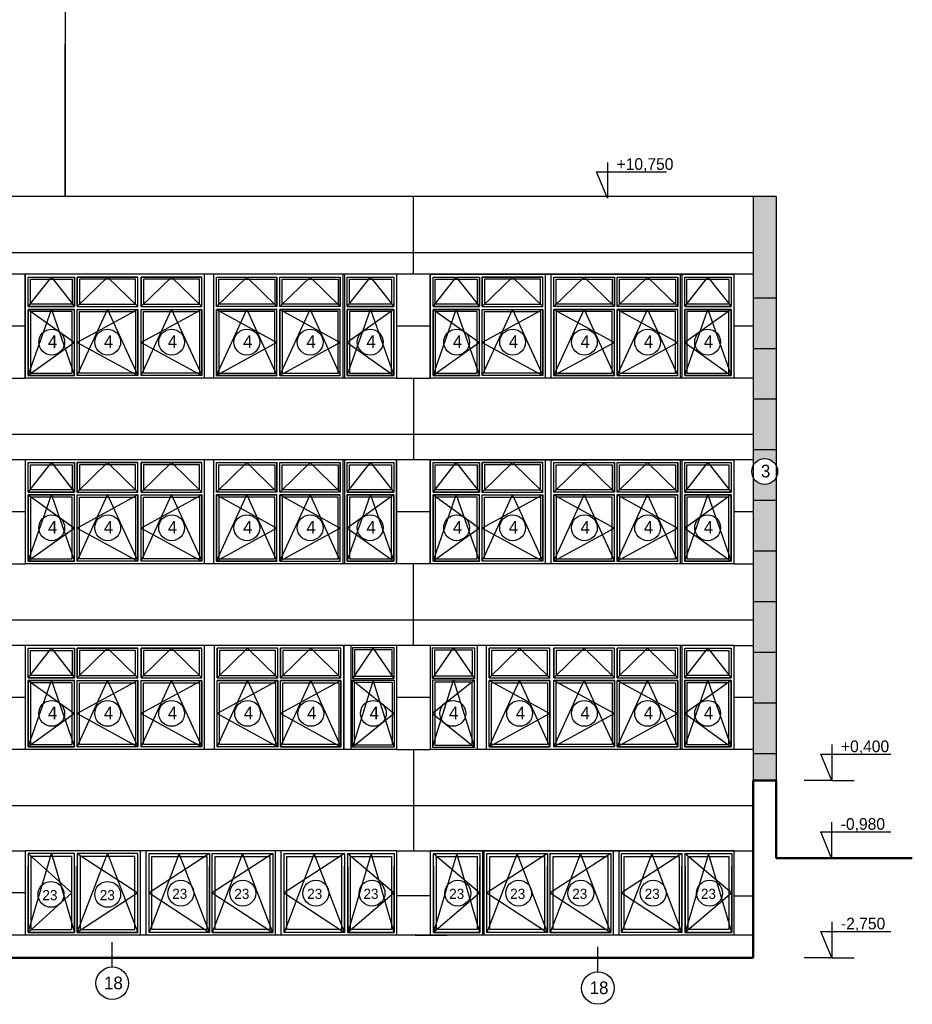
# Model space of a CAD drawing. Header units: millimetres. Extents: x 434746 to 672760, y -61647 to 206428.
# Tile 13 of 24: x 466537 to 482408, y 128527 to 146030. Entities that reach past the tile are written whole.
import ezdxf

# ---------------------------------------------------------------- set-up
doc = ezdxf.new("R2010")
doc.units = ezdxf.units.MM
doc.linetypes.add('ACAD_ISO03W100', pattern=[30, 12, -18])
doc.layers.add('pohledy', color=1, linetype='Continuous')
doc.layers.add('stav', color=7, linetype='Continuous')
doc.styles.add('SPIRITTXTSTYLE1', font='ROMAN')

# ---------------------------------------------------------------- blocks, each defined once
blk = doc.blocks.new('A$C4D0F5495')
at = {"layer": 'stav'}
h = blk.add_hatch(dxfattribs=at)
h.set_pattern_fill('OMITKA', color=8, scale=100, style=0)
h.set_pattern_definition([(45, (44196.33, -198920.75), (-70.71068, 70.71068), [0, -100])])
h.paths.add_polyline_path([(-103872, 13655), (-104282, 13655), (-104282, 12755), (-103872, 12755)])
h.paths.add_polyline_path([(-103872, 12755), (-104282, 12755), (-104282, 11855), (-103872, 11855)])
h.paths.add_polyline_path([(-103872, 11855), (-104282, 11855), (-104282, 10955), (-103872, 10955)])
h.paths.add_polyline_path([(-103872, 10955), (-104282, 10955), (-104282, 10055), (-103872, 10055)])
h.paths.add_polyline_path([(-103872, 10055), (-104282, 10055), (-104282, 9155), (-103872, 9155)])
h.paths.add_polyline_path([(-103872, 9155), (-104282, 9155), (-104282, 8865, -0.614678), (-103872, 8872)])
h.paths.add_polyline_path([(-103872, 8657, -0.614678), (-104282, 8664), (-104282, 8255), (-103872, 8255)])
h.paths.add_polyline_path([(-103872, 8255), (-104282, 8255), (-104282, 7355), (-103872, 7355)])
h.paths.add_polyline_path([(-103872, 7355), (-104282, 7355), (-104282, 6455), (-103872, 6455)])
h.paths.add_polyline_path([(-103872, 6455), (-104282, 6455), (-104282, 5555), (-103872, 5555)])
h.paths.add_polyline_path([(-103872, 5555), (-104282, 5555), (-104282, 4655), (-103872, 4655)])
h.paths.add_polyline_path([(-103872, 4655), (-104282, 4655), (-104282, 3755), (-103872, 3755)])
h.paths.add_polyline_path([(-104282, 3273), (-103872, 3273), (-103872, 3755), (-104282, 3755)])
at = {"layer": 'pohledy', "color": 2, "linetype": 'Continuous', "ltscale": 2000}
for centre, radius in [((-116753, 11066), 230), ((-115757, 11066), 230), ((-114620, 11066), 230), ((-113282, 11066), 230), ((-112157, 11066), 230), ((-111090, 11066), 230), ((-109553, 11066), 230), ((-108557, 11066), 230), ((-107282, 11066), 230), ((-106157, 11066), 230), ((-105090, 11066), 230), ((-104075, 8765), 230), ((-116753, 7766), 230), ((-115757, 7766), 230), ((-114620, 7766), 230), ((-113282, 7766), 230), ((-112157, 7766), 230), ((-111090, 7766), 230), ((-109553, 7766), 230), ((-108557, 7766), 230), ((-107282, 7766), 230), ((-106157, 7766), 230), ((-105090, 7766), 230), ((-116753, 4466), 230), ((-115757, 4466), 230), ((-114620, 4466), 230), ((-113269, 4466), 230), ((-112144, 4466), 230), ((-111033, 4466), 230), ((-109621, 4466), 230), ((-108433, 4466), 230), ((-107282, 4466), 230), ((-106157, 4466), 230), ((-105090, 4466), 230), ((-116765, 1249), 230), ((-115757, 1249), 230), ((-114457, 1271), 230), ((-113354, 1271), 230), ((-112057, 1271), 230), ((-111057, 1271), 230), ((-109533, 1271), 230), ((-108449, 1271), 230), ((-107345, 1271), 230), ((-106057, 1271), 230), ((-105057, 1271), 230), ((-115676, -330), 289), ((-107041, -417), 289)]:
    blk.add_circle(centre, radius, dxfattribs=at)
at = {"layer": 'stav'}
for p, q in [((-116516, 17523), (-116516, 13655)), ((-116516, 17373), (-116516, 16363)), ((-116516, 13655), (-116516, 16363)), ((-106872, 14261), (-106872, 13623)), ((-107066, 14090), (-105820, 14090)), ((-106872, 13623), (-107066, 14090)), ((-103872, 13655), (-139271, 13655)), ((-104282, 13655), (-104282, 3273)), ((-103872, 13655), (-103872, 3273)), ((-102881, 3911), (-102881, 3273)), ((-103075, 3740), (-101830, 3740)), ((-102881, 3273), (-103075, 3740)), ((-102881, 3273), (-103373, 3273)), ((-102881, 3273), (-102484, 3273)), ((-102885, 2531), (-102885, 1893)), ((-103079, 2360), (-101834, 2360)), ((-102885, 1893), (-103079, 2360)), ((-102881, 761), (-102881, 123)), ((-103075, 590), (-101830, 590)), ((-102881, 123), (-103075, 590)), ((-102881, 123), (-103373, 123)), ((-102881, 123), (-102484, 123))]:
    blk.add_line(p, q, dxfattribs=at)
at = {"layer": 'stav', "color": 5}
for p, q in [((-110322, 12523), (-110322, 13655)), ((-104282, 12655), (-129562, 12655)), ((-110322, 12273), (-110322, 12523)), ((-117222, 12273), (-117822, 12273)), ((-110622, 12273), (-117222, 12273)), ((-117222, 10423), (-117222, 12273)), ((-110622, 12273), (-117222, 12273)), ((-117222, 12273), (-117222, 10423)), ((-110022, 12273), (-110622, 12273)), ((-110622, 12273), (-110622, 10423)), ((-110622, 12273), (-110622, 10423)), ((-104282, 12273), (-110022, 12273)), ((-110022, 10423), (-110022, 12273)), ((-104622, 12273), (-110022, 12273)), ((-110022, 12273), (-110022, 10423)), ((-104622, 12273), (-104622, 10423)), ((-104622, 12273), (-104622, 10423)), ((-117222, 11348), (-117822, 11348)), ((-110022, 11348), (-110622, 11348)), ((-104282, 11348), (-104622, 11348)), ((-117822, 10423), (-117222, 10423)), ((-110622, 10423), (-117222, 10423)), ((-110622, 10423), (-117222, 10423)), ((-110622, 10423), (-110022, 10423)), ((-110322, 10423), (-110322, 9223)), ((-104282, 10423), (-110022, 10423)), ((-104622, 10423), (-110022, 10423)), ((-110622, 9423), (-117822, 9423)), ((-104282, 9423), (-110622, 9423)), ((-110322, 9223), (-110322, 8973)), ((-117222, 8973), (-117822, 8973)), ((-110622, 8973), (-117222, 8973)), ((-117222, 8973), (-117222, 7123)), ((-110622, 8973), (-117222, 8973)), ((-117222, 8973), (-117222, 7123)), ((-104282, 8973), (-110622, 8973)), ((-110622, 7123), (-110622, 8973)), ((-110622, 8973), (-110622, 7123)), ((-110022, 7123), (-110022, 8973)), ((-104622, 8973), (-110022, 8973)), ((-110022, 8973), (-110022, 7123)), ((-104622, 8973), (-104622, 7123)), ((-104622, 8973), (-104622, 7123)), ((-117222, 8048), (-117822, 8048)), ((-110022, 8048), (-110622, 8048)), ((-104282, 8048), (-104622, 8048)), ((-117522, 7123), (-117222, 7123)), ((-110622, 7123), (-117222, 7123)), ((-110622, 7123), (-117222, 7123)), ((-110022, 7123), (-110622, 7123)), ((-110322, 5923), (-110322, 7123)), ((-104622, 7123), (-110022, 7123)), ((-104622, 7123), (-110022, 7123)), ((-104622, 7123), (-104282, 7123)), ((-110622, 6123), (-117822, 6123)), ((-104282, 6123), (-110622, 6123)), ((-110322, 5673), (-110322, 5923)), ((-117222, 5673), (-117822, 5673)), ((-110622, 5673), (-117222, 5673)), ((-110622, 5673), (-117222, 5673)), ((-117222, 5673), (-117222, 3823)), ((-117222, 5673), (-117222, 3823)), ((-110622, 5673), (-110622, 3823)), ((-110022, 5673), (-110622, 5673)), ((-110622, 5673), (-110622, 3823)), ((-110622, 5673), (-110622, 3823)), ((-110622, 5673), (-110622, 3823)), ((-110622, 5673), (-110622, 3823)), ((-104622, 5673), (-110022, 5673)), ((-110022, 5673), (-110022, 3823)), ((-104622, 5673), (-110022, 5673)), ((-110022, 5673), (-110022, 3823)), ((-104622, 5673), (-110022, 5673)), ((-110022, 5673), (-110022, 3823)), ((-110022, 5673), (-110022, 3823)), ((-104622, 5673), (-104622, 3823)), ((-104622, 5673), (-104282, 5673)), ((-104622, 5673), (-104622, 3823)), ((-104622, 5673), (-104622, 3823)), ((-117222, 4748), (-117822, 4748)), ((-110022, 4748), (-110622, 4748)), ((-104282, 4748), (-104622, 4748)), ((-110622, 3823), (-117822, 3823)), ((-110622, 3823), (-117222, 3823)), ((-110622, 3823), (-110022, 3823)), ((-110322, 3823), (-110322, 2373)), ((-104282, 3823), (-110022, 3823)), ((-104622, 3823), (-110022, 3823)), ((-104622, 3823), (-110022, 3823)), ((-110622, 2823), (-117522, 2823)), ((-104282, 2823), (-110622, 2823)), ((-110322, 2373), (-110322, 2023)), ((-117822, 2023), (-117222, 2023)), ((-110622, 2023), (-117222, 2023)), ((-117222, 2023), (-117222, 523)), ((-110622, 2023), (-110622, 1223)), ((-110622, 2023), (-110022, 2023)), ((-110622, 2023), (-110622, 1223)), ((-110622, 2023), (-110622, 1273)), ((-110622, 2023), (-110622, 1273)), ((-110622, 2023), (-110622, 523)), ((-104622, 2023), (-110022, 2023)), ((-110022, 2023), (-110022, 1223)), ((-104622, 2023), (-110022, 2023)), ((-110022, 2023), (-110022, 1223)), ((-110022, 2023), (-110022, 1273)), ((-110022, 2023), (-110022, 523)), ((-110022, 2023), (-104622, 2023)), ((-104622, 2023), (-110013, 2023)), ((-104622, 2023), (-104622, 1223)), ((-104622, 2023), (-104282, 2023)), ((-104622, 2023), (-104622, 523)), ((-104622, 2023), (-104622, 1273)), ((-104622, 2023), (-104622, 1273)), ((-104622, 2023), (-104622, 1273)), ((-117222, 1273), (-117822, 1273)), ((-110022, 1223), (-110622, 1223)), ((-104622, 1223), (-104282, 1223)), ((-117222, 523), (-123222, 523)), ((-110022, 523), (-117222, 523)), ((-110293, 523), (-109720, 523)), ((-104282, 523), (-110022, 523))]:
    blk.add_line(p, q, dxfattribs=at)
at = {"layer": 'stav', "color": 7}
for p, q in [((-114035, 10423), (-114035, 12273)), ((-113872, 10423), (-113872, 12273)), ((-111572, 11698), (-111572, 12273)), ((-111547, 12273), (-111547, 10423)), ((-107972, 10423), (-107972, 12273)), ((-107872, 10423), (-107872, 12273)), ((-105572, 11698), (-105572, 12273)), ((-105547, 12273), (-105547, 10423)), ((-116347, 11698), (-116347, 12223)), ((-116297, 11698), (-116297, 12223)), ((-115222, 11698), (-115222, 12223)), ((-115160, 11698), (-115160, 12223)), ((-114085, 11698), (-114085, 12223)), ((-113822, 11698), (-113822, 12223)), ((-112747, 11698), (-112747, 12223)), ((-112697, 11698), (-112697, 12223)), ((-111622, 11698), (-111622, 12223)), ((-111497, 11698), (-111497, 12223)), ((-109147, 11698), (-109147, 12223)), ((-109097, 11698), (-109097, 12223)), ((-108022, 11698), (-108022, 12223)), ((-107822, 11698), (-107822, 12223)), ((-106747, 11698), (-106747, 12223)), ((-106697, 11698), (-106697, 12223)), ((-105622, 11698), (-105622, 12223)), ((-105497, 11698), (-105497, 12223)), ((-117172, 11698), (-116347, 11698)), ((-117172, 11648), (-116347, 11648)), ((-116347, 10473), (-116347, 11648)), ((-116297, 11698), (-115222, 11698)), ((-116297, 10473), (-116297, 11648)), ((-116297, 11648), (-115222, 11648)), ((-115222, 10473), (-115222, 11648)), ((-115160, 11698), (-114085, 11698)), ((-115160, 10473), (-115160, 11648)), ((-115160, 11648), (-114085, 11648)), ((-114085, 10473), (-114085, 11648)), ((-113822, 10473), (-113822, 11648)), ((-113822, 11648), (-112747, 11648)), ((-112747, 10473), (-112747, 11648)), ((-112697, 10473), (-112697, 11648)), ((-112697, 11648), (-111622, 11648)), ((-111622, 10473), (-111622, 11648)), ((-111572, 10423), (-111572, 11698)), ((-111497, 11698), (-110672, 11698)), ((-111497, 10473), (-111497, 11648)), ((-111497, 11648), (-110672, 11648)), ((-109972, 11698), (-109147, 11698)), ((-109972, 11648), (-109147, 11648)), ((-109147, 10473), (-109147, 11648)), ((-109097, 11698), (-108022, 11698)), ((-109097, 10473), (-109097, 11648)), ((-109097, 11648), (-108022, 11648)), ((-108022, 10473), (-108022, 11648)), ((-107822, 10473), (-107822, 11648)), ((-107822, 11648), (-106747, 11648)), ((-106747, 10473), (-106747, 11648)), ((-106697, 10473), (-106697, 11648)), ((-106697, 11648), (-105622, 11648)), ((-105622, 10473), (-105622, 11648)), ((-105572, 10423), (-105572, 11698)), ((-105497, 11698), (-104672, 11698)), ((-105497, 10473), (-105497, 11648)), ((-105497, 11648), (-104672, 11648)), ((-114035, 7123), (-114035, 8973)), ((-113872, 7123), (-113872, 8973)), ((-111572, 8398), (-111572, 8973)), ((-111547, 8973), (-111547, 7123)), ((-107972, 7123), (-107972, 8973)), ((-107872, 7123), (-107872, 8973)), ((-105572, 8398), (-105572, 8973)), ((-105547, 8973), (-105547, 7123)), ((-116347, 8398), (-116347, 8923)), ((-116297, 8398), (-116297, 8923)), ((-115222, 8398), (-115222, 8923)), ((-115160, 8398), (-115160, 8923)), ((-114085, 8398), (-114085, 8923)), ((-113822, 8398), (-113822, 8923)), ((-112747, 8398), (-112747, 8923)), ((-112697, 8398), (-112697, 8923)), ((-111622, 8398), (-111622, 8923)), ((-111497, 8398), (-111497, 8923)), ((-109147, 8398), (-109147, 8923)), ((-109097, 8398), (-109097, 8923)), ((-108022, 8398), (-108022, 8923)), ((-107822, 8398), (-107822, 8923)), ((-106747, 8398), (-106747, 8923)), ((-106697, 8398), (-106697, 8923)), ((-105622, 8398), (-105622, 8923)), ((-105497, 8398), (-105497, 8923)), ((-117172, 8398), (-116347, 8398)), ((-117172, 8348), (-116347, 8348)), ((-116347, 7173), (-116347, 8348)), ((-116297, 8398), (-115222, 8398)), ((-116297, 7173), (-116297, 8348)), ((-116297, 8348), (-115222, 8348)), ((-115222, 7173), (-115222, 8348)), ((-115160, 8398), (-114085, 8398)), ((-115160, 7173), (-115160, 8348)), ((-115160, 8348), (-114085, 8348)), ((-114085, 7173), (-114085, 8348)), ((-113822, 7173), (-113822, 8348)), ((-113822, 8348), (-112747, 8348)), ((-112747, 7173), (-112747, 8348)), ((-112697, 7173), (-112697, 8348)), ((-112697, 8348), (-111622, 8348)), ((-111622, 7173), (-111622, 8348)), ((-111572, 7123), (-111572, 8398)), ((-111497, 8398), (-110672, 8398)), ((-111497, 7173), (-111497, 8348)), ((-111497, 8348), (-110672, 8348)), ((-109972, 8398), (-109147, 8398)), ((-109972, 8348), (-109147, 8348)), ((-109147, 7173), (-109147, 8348)), ((-109097, 8398), (-108022, 8398)), ((-109097, 7173), (-109097, 8348)), ((-109097, 8348), (-108022, 8348)), ((-108022, 7173), (-108022, 8348)), ((-107822, 7173), (-107822, 8348)), ((-107822, 8348), (-106747, 8348)), ((-106747, 7173), (-106747, 8348)), ((-106697, 7173), (-106697, 8348)), ((-106697, 8348), (-105622, 8348)), ((-105622, 7173), (-105622, 8348)), ((-105572, 7123), (-105572, 8398)), ((-105497, 8398), (-104672, 8398)), ((-105497, 7173), (-105497, 8348)), ((-105497, 8348), (-104672, 8348)), ((-116347, 5098), (-116347, 5623)), ((-116297, 5098), (-116297, 5623)), ((-115222, 5098), (-115222, 5623)), ((-115160, 5098), (-115160, 5623)), ((-114085, 5098), (-114085, 5623)), ((-114035, 3823), (-114035, 5673)), ((-113859, 5098), (-113859, 5673)), ((-113809, 5098), (-113809, 5623)), ((-112734, 5098), (-112734, 5623)), ((-112684, 5098), (-112684, 5623)), ((-111609, 5098), (-111609, 5623)), ((-111559, 5673), (-111559, 3823)), ((-111559, 3823), (-111559, 5673)), ((-111559, 5098), (-111559, 5673)), ((-111559, 3823), (-111559, 5673)), ((-111434, 5673), (-111434, 3823)), ((-109187, 5673), (-109187, 3823)), ((-109030, 5673), (-109030, 3823)), ((-108973, 5098), (-108973, 5623)), ((-107898, 5098), (-107898, 5623)), ((-107822, 5098), (-107822, 5623)), ((-106747, 5098), (-106747, 5623)), ((-106697, 5098), (-106697, 5623)), ((-105622, 5098), (-105622, 5623)), ((-105572, 3823), (-105572, 5673)), ((-105572, 5098), (-105572, 5673)), ((-105572, 3823), (-105572, 5673)), ((-105547, 5673), (-105547, 3823)), ((-105497, 5098), (-105497, 5623)), ((-117172, 5098), (-116347, 5098)), ((-116297, 5098), (-115222, 5098)), ((-115160, 5098), (-114085, 5098)), ((-113859, 3823), (-113859, 5098)), ((-111559, 3823), (-111559, 5098)), ((-105572, 3823), (-105572, 5098)), ((-105497, 5098), (-104672, 5098)), ((-117172, 5048), (-116347, 5048)), ((-116347, 3873), (-116347, 5048)), ((-116297, 3873), (-116297, 5048)), ((-116297, 5048), (-115222, 5048)), ((-115222, 3873), (-115222, 5048)), ((-115160, 3873), (-115160, 5048)), ((-115160, 5048), (-114085, 5048)), ((-114085, 3873), (-114085, 5048)), ((-113809, 3873), (-113809, 5048)), ((-112734, 5048), (-113809, 5048)), ((-112734, 3873), (-112734, 5048)), ((-112684, 3873), (-112684, 5048)), ((-111609, 5048), (-112684, 5048)), ((-111609, 3873), (-111609, 5048)), ((-108973, 3873), (-108973, 5048)), ((-107898, 5048), (-108973, 5048)), ((-107898, 3873), (-107898, 5048)), ((-107822, 3873), (-107822, 5048)), ((-106747, 5048), (-107822, 5048)), ((-106747, 3873), (-106747, 5048)), ((-106697, 3873), (-106697, 5048)), ((-105622, 5048), (-106697, 5048)), ((-105622, 3873), (-105622, 5048)), ((-105497, 3873), (-105497, 5048)), ((-105497, 5048), (-104672, 5048)), ((-115172, 523), (-115172, 2023)), ((-115072, 523), (-115072, 2023)), ((-112773, 523), (-112773, 2023)), ((-112672, 523), (-112672, 2023)), ((-112672, 523), (-112672, 2023)), ((-109088, 523), (-109088, 2023)), ((-109063, 523), (-109063, 2023)), ((-106763, 1223), (-106763, 2023)), ((-106763, 523), (-106763, 2023)), ((-106663, 1223), (-106663, 2023)), ((-106663, 523), (-106663, 2023)), ((-112672, 523), (-112672, 1798)), ((-117172, 573), (-117172, 1748)), ((-116347, 573), (-116347, 1748)), ((-116297, 573), (-116297, 1748)), ((-115222, 573), (-115222, 1748)), ((-115222, 573), (-115222, 1748)), ((-115022, 573), (-115022, 1748)), ((-113947, 573), (-113947, 1748)), ((-113897, 573), (-113897, 1748)), ((-112622, 573), (-112622, 1748)), ((-111547, 573), (-111547, 1748)), ((-110662, 573), (-110662, 1748)), ((-109138, 573), (-109138, 1748)), ((-109013, 573), (-109013, 1748)), ((-107938, 573), (-107938, 1748)), ((-107888, 573), (-107888, 1748)), ((-106622, 573), (-106622, 1748)), ((-105547, 573), (-105547, 1748)), ((-104662, 573), (-104662, 1748)), ((-115676, -42), (-115676, 401)), ((-107041, -128), (-107041, 315))]:
    blk.add_line(p, q, dxfattribs=at)
at = {"layer": 'stav', "linetype": 'ACAD_ISO03W100', "ltscale": 500}
for p, q in [((-117172, 11698), (-116759, 12223)), ((-116759, 12223), (-116347, 11698)), ((-116297, 11698), (-115759, 12223)), ((-115759, 12223), (-115222, 11698)), ((-115160, 11698), (-114622, 12223)), ((-114622, 12223), (-114085, 11698)), ((-113822, 11698), (-113284, 12223)), ((-113284, 12223), (-112747, 11698)), ((-112697, 11698), (-112159, 12223)), ((-112159, 12223), (-111622, 11698)), ((-111497, 11698), (-111084, 12223)), ((-111084, 12223), (-110672, 11698)), ((-109972, 11698), (-109559, 12223)), ((-109559, 12223), (-109147, 11698)), ((-109097, 11698), (-108559, 12223)), ((-108559, 12223), (-108022, 11698)), ((-107822, 11698), (-107284, 12223)), ((-107284, 12223), (-106747, 11698)), ((-106697, 11698), (-106159, 12223)), ((-106159, 12223), (-105622, 11698)), ((-105497, 11698), (-105084, 12223)), ((-105084, 12223), (-104672, 11698)), ((-117172, 11648), (-116347, 11061)), ((-117172, 10473), (-116759, 11648)), ((-116759, 11648), (-116347, 10473)), ((-116297, 10473), (-115759, 11648)), ((-115222, 11648), (-116297, 11061)), ((-115759, 11648), (-115222, 10473)), ((-115160, 10473), (-114622, 11648)), ((-114085, 11648), (-115160, 11061)), ((-114622, 11648), (-114085, 10473)), ((-113822, 11648), (-112747, 11061)), ((-113822, 10473), (-113284, 11648)), ((-113284, 11648), (-112747, 10473)), ((-112697, 11648), (-111622, 11061)), ((-112697, 10473), (-112159, 11648)), ((-112159, 11648), (-111622, 10473)), ((-111497, 10473), (-111084, 11648)), ((-110672, 11648), (-111497, 11061)), ((-111084, 11648), (-110672, 10473)), ((-109972, 10473), (-109559, 11648)), ((-109972, 11648), (-109147, 11061)), ((-109559, 11648), (-109147, 10473)), ((-109097, 10473), (-108559, 11648)), ((-108022, 11648), (-109097, 11061)), ((-108559, 11648), (-108022, 10473)), ((-107822, 10473), (-107284, 11648)), ((-107822, 11648), (-106747, 11061)), ((-107284, 11648), (-106747, 10473)), ((-106697, 10473), (-106159, 11648)), ((-106697, 11648), (-105622, 11061)), ((-106159, 11648), (-105622, 10473)), ((-105497, 10473), (-105084, 11648)), ((-104672, 11648), (-105497, 11061)), ((-105084, 11648), (-104672, 10473)), ((-116347, 11061), (-117172, 10473)), ((-116297, 11061), (-115222, 10473)), ((-115160, 11061), (-114085, 10473)), ((-112747, 11061), (-113822, 10473)), ((-111622, 11061), (-112697, 10473)), ((-111497, 11061), (-110672, 10473)), ((-109147, 11061), (-109972, 10473)), ((-109097, 11061), (-108022, 10473)), ((-106747, 11061), (-107822, 10473)), ((-105622, 11061), (-106697, 10473)), ((-105497, 11061), (-104672, 10473)), ((-117172, 8398), (-116759, 8923)), ((-116759, 8923), (-116347, 8398)), ((-116297, 8398), (-115759, 8923)), ((-115759, 8923), (-115222, 8398)), ((-115160, 8398), (-114622, 8923)), ((-114622, 8923), (-114085, 8398)), ((-113822, 8398), (-113284, 8923)), ((-113284, 8923), (-112747, 8398)), ((-112697, 8398), (-112159, 8923)), ((-112159, 8923), (-111622, 8398)), ((-111497, 8398), (-111084, 8923)), ((-111084, 8923), (-110672, 8398)), ((-109972, 8398), (-109559, 8923)), ((-109559, 8923), (-109147, 8398)), ((-109097, 8398), (-108559, 8923)), ((-108559, 8923), (-108022, 8398)), ((-107822, 8398), (-107284, 8923)), ((-107284, 8923), (-106747, 8398)), ((-106697, 8398), (-106159, 8923)), ((-106159, 8923), (-105622, 8398)), ((-105497, 8398), (-105084, 8923)), ((-105084, 8923), (-104672, 8398)), ((-117172, 8348), (-116347, 7761)), ((-117172, 7173), (-116759, 8348)), ((-116759, 8348), (-116347, 7173)), ((-116297, 7173), (-115759, 8348)), ((-115222, 8348), (-116297, 7761)), ((-115759, 8348), (-115222, 7173)), ((-115160, 7173), (-114622, 8348)), ((-114085, 8348), (-115160, 7761)), ((-114622, 8348), (-114085, 7173)), ((-113822, 8348), (-112747, 7761)), ((-113822, 7173), (-113284, 8348)), ((-113284, 8348), (-112747, 7173)), ((-112697, 8348), (-111622, 7761)), ((-112697, 7173), (-112159, 8348)), ((-112159, 8348), (-111622, 7173)), ((-111497, 7173), (-111084, 8348)), ((-110672, 8348), (-111497, 7761)), ((-111084, 8348), (-110672, 7173)), ((-109972, 7173), (-109559, 8348)), ((-109972, 8348), (-109147, 7761)), ((-109559, 8348), (-109147, 7173)), ((-109097, 7173), (-108559, 8348)), ((-108022, 8348), (-109097, 7761)), ((-108559, 8348), (-108022, 7173)), ((-107822, 7173), (-107284, 8348)), ((-107822, 8348), (-106747, 7761)), ((-107284, 8348), (-106747, 7173)), ((-106697, 7173), (-106159, 8348)), ((-106697, 8348), (-105622, 7761)), ((-106159, 8348), (-105622, 7173)), ((-105497, 7173), (-105084, 8348)), ((-104672, 8348), (-105497, 7761)), ((-105084, 8348), (-104672, 7173)), ((-116347, 7761), (-117172, 7173)), ((-116297, 7761), (-115222, 7173)), ((-115160, 7761), (-114085, 7173)), ((-112747, 7761), (-113822, 7173)), ((-111622, 7761), (-112697, 7173)), ((-111497, 7761), (-110672, 7173)), ((-109147, 7761), (-109972, 7173)), ((-109097, 7761), (-108022, 7173)), ((-106747, 7761), (-107822, 7173)), ((-105622, 7761), (-106697, 7173)), ((-105497, 7761), (-104672, 7173)), ((-117172, 5098), (-116759, 5623)), ((-116759, 5623), (-116347, 5098)), ((-116297, 5098), (-115759, 5623)), ((-115759, 5623), (-115222, 5098)), ((-115160, 5098), (-114622, 5623)), ((-114622, 5623), (-114085, 5098)), ((-113809, 5098), (-113271, 5623)), ((-113271, 5623), (-112734, 5098)), ((-112684, 5098), (-112146, 5623)), ((-112146, 5623), (-111609, 5098)), ((-111034, 5633), (-111407, 5088)), ((-110662, 5088), (-111034, 5633)), ((-109982, 5088), (-109609, 5633)), ((-109609, 5633), (-109237, 5088)), ((-108973, 5098), (-108435, 5623)), ((-108435, 5623), (-107898, 5098)), ((-107822, 5098), (-107284, 5623)), ((-107284, 5623), (-106747, 5098)), ((-106697, 5098), (-106159, 5623)), ((-106159, 5623), (-105622, 5098)), ((-105497, 5098), (-105084, 5623)), ((-105084, 5623), (-104672, 5098)), ((-117172, 5048), (-116347, 4461)), ((-117172, 3873), (-116759, 5048)), ((-116759, 5048), (-116347, 3873)), ((-116297, 3873), (-115759, 5048)), ((-115222, 5048), (-116297, 4461)), ((-115759, 5048), (-115222, 3873)), ((-115160, 3873), (-114622, 5048)), ((-114085, 5048), (-115160, 4461)), ((-114622, 5048), (-114085, 3873)), ((-113809, 3873), (-113271, 5048)), ((-112734, 5048), (-113809, 4461)), ((-113271, 5048), (-112734, 3873)), ((-112684, 3873), (-112146, 5048)), ((-111609, 5048), (-112684, 4461)), ((-112146, 5048), (-111609, 3873)), ((-111407, 5058), (-110662, 4461)), ((-111034, 5058), (-111407, 3863)), ((-110662, 3863), (-111034, 5058)), ((-109237, 5058), (-109982, 4461)), ((-109982, 3863), (-109609, 5058)), ((-109609, 5058), (-109237, 3863)), ((-108973, 3873), (-108435, 5048)), ((-108973, 5048), (-107898, 4461)), ((-108435, 5048), (-107898, 3873)), ((-107822, 5048), (-106747, 4461)), ((-107822, 3873), (-107284, 5048)), ((-107284, 5048), (-106747, 3873)), ((-106697, 3873), (-106159, 5048)), ((-106697, 5048), (-105622, 4461)), ((-106159, 5048), (-105622, 3873)), ((-105497, 3873), (-105084, 5048)), ((-104672, 5048), (-105497, 4461)), ((-105084, 5048), (-104672, 3873)), ((-116347, 4461), (-117172, 3873)), ((-116297, 4461), (-115222, 3873)), ((-115160, 4461), (-114085, 3873)), ((-113809, 4461), (-112734, 3873)), ((-112684, 4461), (-111609, 3873)), ((-110662, 4461), (-111407, 3863)), ((-109982, 4461), (-109237, 3863)), ((-107898, 4461), (-108973, 3873)), ((-106747, 4461), (-107822, 3873)), ((-105622, 4461), (-106697, 3873)), ((-105497, 4461), (-104672, 3873)), ((-117172, 573), (-116759, 1973)), ((-117172, 1973), (-116397, 1273)), ((-116759, 1973), (-116347, 573)), ((-116297, 573), (-115759, 1973)), ((-116297, 1973), (-115222, 1273)), ((-115759, 1973), (-115222, 573)), ((-114484, 1973), (-115022, 573)), ((-113947, 1973), (-115022, 1273)), ((-113947, 573), (-114484, 1973)), ((-113359, 1973), (-113897, 573)), ((-112822, 1973), (-113897, 1273)), ((-112822, 573), (-113359, 1973)), ((-112084, 1973), (-112622, 573)), ((-111547, 1973), (-112622, 1273)), ((-111547, 573), (-112084, 1973)), ((-111075, 1973), (-111487, 573)), ((-111487, 1973), (-110662, 1273)), ((-110662, 573), (-111075, 1973)), ((-109551, 1973), (-109963, 573)), ((-109963, 1973), (-109138, 1273)), ((-109138, 573), (-109551, 1973)), ((-108476, 1973), (-109013, 573)), ((-107938, 1973), (-109013, 1273)), ((-107938, 573), (-108476, 1973)), ((-107351, 1973), (-107888, 573)), ((-106813, 1973), (-107888, 1273)), ((-106813, 573), (-107351, 1973)), ((-106084, 1973), (-106622, 573)), ((-105547, 1973), (-106622, 1273)), ((-105547, 573), (-106084, 1973)), ((-105075, 1973), (-105487, 573)), ((-105487, 1973), (-104662, 1273)), ((-104662, 573), (-105075, 1973)), ((-116397, 1273), (-117172, 573)), ((-115222, 1273), (-116297, 573)), ((-115022, 1273), (-113947, 573)), ((-113897, 1273), (-112822, 573)), ((-112622, 1273), (-111547, 573)), ((-110662, 1273), (-111487, 573)), ((-109138, 1273), (-109963, 573)), ((-109013, 1273), (-107938, 573)), ((-107888, 1273), (-106813, 573)), ((-106622, 1273), (-105547, 573)), ((-104662, 1273), (-105487, 573))]:
    blk.add_line(p, q, dxfattribs=at)
at = {"layer": 'stav', "color": 8}
for p, q in [((-104288, 11855), (-103872, 11855)), ((-104288, 10955), (-103872, 10955)), ((-104288, 10055), (-103872, 10055)), ((-104288, 9155), (-103872, 9155)), ((-104288, 8255), (-103872, 8255)), ((-104288, 7355), (-103872, 7355)), ((-104288, 6455), (-103872, 6455)), ((-104288, 5555), (-103872, 5555)), ((-104288, 4655), (-103872, 4655)), ((-104288, 3755), (-103872, 3755))]:
    blk.add_line(p, q, dxfattribs=at)
at = {"layer": 'stav', "color": 1, "lineweight": 50}
for p, q in [((-104282, 3273), (-104282, 123)), ((-103872, 3273), (-104282, 3273)), ((-103872, 3273), (-103872, 1893)), ((-103872, 1893), (-101451, 1893)), ((-106872, 123), (-127122, 123)), ((-106872, 123), (-104282, 123))]:
    blk.add_line(p, q, dxfattribs=at)
at = {"layer": 'stav', "color": 7}
for points in [[(-110022, 12273), (-104622, 12273), (-104622, 10423), (-110022, 10423)], [(-117172, 12223), (-116347, 12223), (-116347, 11698), (-117172, 11698)], [(-117132, 12183), (-116387, 12183), (-116387, 11738), (-117132, 11738)], [(-115222, 12223), (-116297, 12223), (-116297, 11698), (-115222, 11698)], [(-115262, 12183), (-116257, 12183), (-116257, 11738), (-115262, 11738)], [(-114085, 12223), (-115160, 12223), (-115160, 11698), (-114085, 11698)], [(-114125, 12183), (-115120, 12183), (-115120, 11738), (-114125, 11738)], [(-113822, 12223), (-112747, 12223), (-112747, 11698), (-113822, 11698)], [(-113782, 12183), (-112787, 12183), (-112787, 11738), (-113782, 11738)], [(-112697, 12223), (-111622, 12223), (-111622, 11698), (-112697, 11698)], [(-112657, 12183), (-111662, 12183), (-111662, 11738), (-112657, 11738)], [(-111497, 12223), (-110672, 12223), (-110672, 11698), (-111497, 11698)], [(-111457, 12183), (-110712, 12183), (-110712, 11738), (-111457, 11738)], [(-109972, 12223), (-109147, 12223), (-109147, 11698), (-109972, 11698)], [(-109932, 12183), (-109187, 12183), (-109187, 11738), (-109932, 11738)], [(-108022, 12223), (-109097, 12223), (-109097, 11698), (-108022, 11698)], [(-108062, 12183), (-109057, 12183), (-109057, 11738), (-108062, 11738)], [(-107822, 12223), (-106747, 12223), (-106747, 11698), (-107822, 11698)], [(-107782, 12183), (-106787, 12183), (-106787, 11738), (-107782, 11738)], [(-106697, 12223), (-105622, 12223), (-105622, 11698), (-106697, 11698)], [(-106657, 12183), (-105662, 12183), (-105662, 11738), (-106657, 11738)], [(-105497, 12223), (-104672, 12223), (-104672, 11698), (-105497, 11698)], [(-105457, 12183), (-104712, 12183), (-104712, 11738), (-105457, 11738)], [(-116347, 11648), (-117172, 11648), (-117172, 10473), (-116347, 10473)], [(-116387, 11608), (-117132, 11608), (-117132, 10513), (-116387, 10513)], [(-116297, 11648), (-115222, 11648), (-115222, 10473), (-116297, 10473)], [(-116257, 11608), (-115262, 11608), (-115262, 10513), (-116257, 10513)], [(-115160, 11648), (-114085, 11648), (-114085, 10473), (-115160, 10473)], [(-115120, 11608), (-114125, 11608), (-114125, 10513), (-115120, 10513)], [(-112747, 11648), (-113822, 11648), (-113822, 10473), (-112747, 10473)], [(-112787, 11608), (-113782, 11608), (-113782, 10513), (-112787, 10513)], [(-111622, 11648), (-112697, 11648), (-112697, 10473), (-111622, 10473)], [(-111662, 11608), (-112657, 11608), (-112657, 10513), (-111662, 10513)], [(-110672, 11648), (-111497, 11648), (-111497, 10473), (-110672, 10473)], [(-110712, 11608), (-111457, 11608), (-111457, 10513), (-110712, 10513)], [(-109147, 11648), (-109972, 11648), (-109972, 10473), (-109147, 10473)], [(-109187, 11608), (-109932, 11608), (-109932, 10513), (-109187, 10513)], [(-109097, 11648), (-108022, 11648), (-108022, 10473), (-109097, 10473)], [(-109057, 11608), (-108062, 11608), (-108062, 10513), (-109057, 10513)], [(-106747, 11648), (-107822, 11648), (-107822, 10473), (-106747, 10473)], [(-106787, 11608), (-107782, 11608), (-107782, 10513), (-106787, 10513)], [(-105622, 11648), (-106697, 11648), (-106697, 10473), (-105622, 10473)], [(-105662, 11608), (-106657, 11608), (-106657, 10513), (-105662, 10513)], [(-104672, 11648), (-105497, 11648), (-105497, 10473), (-104672, 10473)], [(-104712, 11608), (-105457, 11608), (-105457, 10513), (-104712, 10513)], [(-110022, 8973), (-104622, 8973), (-104622, 7123), (-110022, 7123)], [(-117172, 8923), (-116347, 8923), (-116347, 8398), (-117172, 8398)], [(-117132, 8883), (-116387, 8883), (-116387, 8438), (-117132, 8438)], [(-115222, 8923), (-116297, 8923), (-116297, 8398), (-115222, 8398)], [(-115262, 8883), (-116257, 8883), (-116257, 8438), (-115262, 8438)], [(-114085, 8923), (-115160, 8923), (-115160, 8398), (-114085, 8398)], [(-114125, 8883), (-115120, 8883), (-115120, 8438), (-114125, 8438)], [(-113822, 8923), (-112747, 8923), (-112747, 8398), (-113822, 8398)], [(-113782, 8883), (-112787, 8883), (-112787, 8438), (-113782, 8438)], [(-112697, 8923), (-111622, 8923), (-111622, 8398), (-112697, 8398)], [(-112657, 8883), (-111662, 8883), (-111662, 8438), (-112657, 8438)], [(-111497, 8923), (-110672, 8923), (-110672, 8398), (-111497, 8398)], [(-111457, 8883), (-110712, 8883), (-110712, 8438), (-111457, 8438)], [(-109972, 8923), (-109147, 8923), (-109147, 8398), (-109972, 8398)], [(-109932, 8883), (-109187, 8883), (-109187, 8438), (-109932, 8438)], [(-108022, 8923), (-109097, 8923), (-109097, 8398), (-108022, 8398)], [(-108062, 8883), (-109057, 8883), (-109057, 8438), (-108062, 8438)], [(-107822, 8923), (-106747, 8923), (-106747, 8398), (-107822, 8398)], [(-107782, 8883), (-106787, 8883), (-106787, 8438), (-107782, 8438)], [(-106697, 8923), (-105622, 8923), (-105622, 8398), (-106697, 8398)], [(-106657, 8883), (-105662, 8883), (-105662, 8438), (-106657, 8438)], [(-105497, 8923), (-104672, 8923), (-104672, 8398), (-105497, 8398)], [(-105457, 8883), (-104712, 8883), (-104712, 8438), (-105457, 8438)], [(-116347, 8348), (-117172, 8348), (-117172, 7173), (-116347, 7173)], [(-116387, 8308), (-117132, 8308), (-117132, 7213), (-116387, 7213)], [(-116297, 8348), (-115222, 8348), (-115222, 7173), (-116297, 7173)], [(-116257, 8308), (-115262, 8308), (-115262, 7213), (-116257, 7213)], [(-115160, 8348), (-114085, 8348), (-114085, 7173), (-115160, 7173)], [(-115120, 8308), (-114125, 8308), (-114125, 7213), (-115120, 7213)], [(-112747, 8348), (-113822, 8348), (-113822, 7173), (-112747, 7173)], [(-112787, 8308), (-113782, 8308), (-113782, 7213), (-112787, 7213)], [(-111622, 8348), (-112697, 8348), (-112697, 7173), (-111622, 7173)], [(-111662, 8308), (-112657, 8308), (-112657, 7213), (-111662, 7213)], [(-110672, 8348), (-111497, 8348), (-111497, 7173), (-110672, 7173)], [(-110712, 8308), (-111457, 8308), (-111457, 7213), (-110712, 7213)], [(-109147, 8348), (-109972, 8348), (-109972, 7173), (-109147, 7173)], [(-109187, 8308), (-109932, 8308), (-109932, 7213), (-109187, 7213)], [(-109097, 8348), (-108022, 8348), (-108022, 7173), (-109097, 7173)], [(-109057, 8308), (-108062, 8308), (-108062, 7213), (-109057, 7213)], [(-106747, 8348), (-107822, 8348), (-107822, 7173), (-106747, 7173)], [(-106787, 8308), (-107782, 8308), (-107782, 7213), (-106787, 7213)], [(-105622, 8348), (-106697, 8348), (-106697, 7173), (-105622, 7173)], [(-105662, 8308), (-106657, 8308), (-106657, 7213), (-105662, 7213)], [(-104672, 8348), (-105497, 8348), (-105497, 7173), (-104672, 7173)], [(-104712, 8308), (-105457, 8308), (-105457, 7213), (-104712, 7213)], [(-117172, 5623), (-116347, 5623), (-116347, 5098), (-117172, 5098)], [(-115222, 5623), (-116297, 5623), (-116297, 5098), (-115222, 5098)], [(-114085, 5623), (-115160, 5623), (-115160, 5098), (-114085, 5098)], [(-112734, 5623), (-113809, 5623), (-113809, 5098), (-112734, 5098)], [(-111609, 5623), (-112684, 5623), (-112684, 5098), (-111609, 5098)], [(-110662, 5633), (-111407, 5633), (-111407, 5088), (-110662, 5088)], [(-109982, 5633), (-109237, 5633), (-109237, 5088), (-109982, 5088)], [(-107898, 5623), (-108973, 5623), (-108973, 5098), (-107898, 5098)], [(-106747, 5623), (-107822, 5623), (-107822, 5098), (-106747, 5098)], [(-105622, 5623), (-106697, 5623), (-106697, 5098), (-105622, 5098)], [(-105497, 5623), (-104672, 5623), (-104672, 5098), (-105497, 5098)], [(-117132, 5583), (-116387, 5583), (-116387, 5138), (-117132, 5138)], [(-115262, 5583), (-116257, 5583), (-116257, 5138), (-115262, 5138)], [(-114125, 5583), (-115120, 5583), (-115120, 5138), (-114125, 5138)], [(-112774, 5583), (-113769, 5583), (-113769, 5138), (-112774, 5138)], [(-111649, 5583), (-112644, 5583), (-112644, 5138), (-111649, 5138)], [(-110702, 5593), (-111367, 5593), (-111367, 5128), (-110702, 5128)], [(-109942, 5593), (-109277, 5593), (-109277, 5128), (-109942, 5128)], [(-107938, 5583), (-108933, 5583), (-108933, 5138), (-107938, 5138)], [(-106787, 5583), (-107782, 5583), (-107782, 5138), (-106787, 5138)], [(-105662, 5583), (-106657, 5583), (-106657, 5138), (-105662, 5138)], [(-105457, 5583), (-104712, 5583), (-104712, 5138), (-105457, 5138)], [(-116347, 5048), (-117172, 5048), (-117172, 3873), (-116347, 3873)], [(-116387, 5008), (-117132, 5008), (-117132, 3913), (-116387, 3913)], [(-116297, 5048), (-115222, 5048), (-115222, 3873), (-116297, 3873)], [(-116257, 5008), (-115262, 5008), (-115262, 3913), (-116257, 3913)], [(-115160, 5048), (-114085, 5048), (-114085, 3873), (-115160, 3873)], [(-115120, 5008), (-114125, 5008), (-114125, 3913), (-115120, 3913)], [(-113809, 5048), (-112734, 5048), (-112734, 3873), (-113809, 3873)], [(-113769, 5008), (-112774, 5008), (-112774, 3913), (-113769, 3913)], [(-112684, 5048), (-111609, 5048), (-111609, 3873), (-112684, 3873)], [(-112644, 5008), (-111649, 5008), (-111649, 3913), (-112644, 3913)], [(-111407, 5058), (-110662, 5058), (-110662, 3863), (-111407, 3863)], [(-111367, 5018), (-110702, 5018), (-110702, 3903), (-111367, 3903)], [(-109237, 5058), (-109982, 5058), (-109982, 3863), (-109237, 3863)], [(-109277, 5018), (-109942, 5018), (-109942, 3903), (-109277, 3903)], [(-108973, 5048), (-107898, 5048), (-107898, 3873), (-108973, 3873)], [(-108933, 5008), (-107938, 5008), (-107938, 3913), (-108933, 3913)], [(-107822, 5048), (-106747, 5048), (-106747, 3873), (-107822, 3873)], [(-107782, 5008), (-106787, 5008), (-106787, 3913), (-107782, 3913)], [(-106697, 5048), (-105622, 5048), (-105622, 3873), (-106697, 3873)], [(-106657, 5008), (-105662, 5008), (-105662, 3913), (-106657, 3913)], [(-104672, 5048), (-105497, 5048), (-105497, 3873), (-104672, 3873)], [(-104712, 5008), (-105457, 5008), (-105457, 3913), (-104712, 3913)], [(-116347, 1973), (-117172, 1973), (-117172, 573), (-116347, 573)], [(-116297, 573), (-115222, 573), (-115222, 1973), (-116297, 1973)], [(-113947, 573), (-115022, 573), (-115022, 1973), (-113947, 1973)], [(-112822, 573), (-113897, 573), (-113897, 1973), (-112822, 1973)], [(-111547, 573), (-112622, 573), (-112622, 1973), (-111547, 1973)], [(-111487, 1973), (-110662, 1973), (-110662, 573), (-111487, 573)], [(-109963, 1973), (-109138, 1973), (-109138, 573), (-109963, 573)], [(-107938, 573), (-109013, 573), (-109013, 1973), (-107938, 1973)], [(-106813, 573), (-107888, 573), (-107888, 1973), (-106813, 1973)], [(-105547, 573), (-106622, 573), (-106622, 1973), (-105547, 1973)], [(-105487, 1973), (-104662, 1973), (-104662, 573), (-105487, 573)], [(-116397, 1923), (-117122, 1923), (-117122, 623), (-116397, 623)], [(-116247, 623), (-115272, 623), (-115272, 1923), (-116247, 1923)], [(-113997, 623), (-114972, 623), (-114972, 1923), (-113997, 1923)], [(-112872, 623), (-113847, 623), (-113847, 1923), (-112872, 1923)], [(-111597, 623), (-112572, 623), (-112572, 1923), (-111597, 1923)], [(-111437, 1923), (-110712, 1923), (-110712, 623), (-111437, 623)], [(-109913, 1923), (-109188, 1923), (-109188, 623), (-109913, 623)], [(-107988, 623), (-108963, 623), (-108963, 1923), (-107988, 1923)], [(-106863, 623), (-107838, 623), (-107838, 1923), (-106863, 1923)], [(-105597, 623), (-106572, 623), (-106572, 1923), (-105597, 1923)], [(-105437, 1923), (-104712, 1923), (-104712, 623), (-105437, 623)]]:
    blk.add_lwpolyline(points, close=True, dxfattribs=at)
for points in [[(-117172, 11698), (-117172, 12223), (-116347, 12223)], [(-116297, 12223), (-115222, 12223)], [(-115160, 12223), (-114085, 12223)], [(-113822, 12223), (-112747, 12223)], [(-111497, 12223), (-110672, 12223), (-110672, 11698)], [(-109972, 11698), (-109972, 12223), (-109147, 12223)], [(-109097, 12223), (-108022, 12223)], [(-107822, 12223), (-106747, 12223)], [(-105497, 12223), (-104672, 12223), (-104672, 11698)], [(-116347, 10473), (-117172, 10473), (-117172, 11648)], [(-110672, 11648), (-110672, 10473), (-111497, 10473)], [(-109147, 10473), (-109972, 10473), (-109972, 11648)], [(-104672, 11648), (-104672, 10473), (-105497, 10473)], [(-115222, 10473), (-116297, 10473)], [(-114085, 10473), (-115160, 10473)], [(-112747, 10473), (-113822, 10473)], [(-108022, 10473), (-109097, 10473)], [(-106747, 10473), (-107822, 10473)], [(-117172, 8398), (-117172, 8923), (-116347, 8923)], [(-116297, 8923), (-115222, 8923)], [(-115160, 8923), (-114085, 8923)], [(-113822, 8923), (-112747, 8923)], [(-111497, 8923), (-110672, 8923), (-110672, 8398)], [(-109972, 8398), (-109972, 8923), (-109147, 8923)], [(-109097, 8923), (-108022, 8923)], [(-107822, 8923), (-106747, 8923)], [(-105497, 8923), (-104672, 8923), (-104672, 8398)], [(-116347, 7173), (-117172, 7173), (-117172, 8348)], [(-110672, 8348), (-110672, 7173), (-111497, 7173)], [(-109147, 7173), (-109972, 7173), (-109972, 8348)], [(-104672, 8348), (-104672, 7173), (-105497, 7173)], [(-115222, 7173), (-116297, 7173)], [(-114085, 7173), (-115160, 7173)], [(-112747, 7173), (-113822, 7173)], [(-108022, 7173), (-109097, 7173)], [(-106747, 7173), (-107822, 7173)], [(-117172, 5098), (-117172, 5623), (-116347, 5623)], [(-116297, 5623), (-115222, 5623)], [(-115160, 5623), (-114085, 5623)], [(-111609, 5623), (-112684, 5623)], [(-107898, 5623), (-108973, 5623)], [(-105622, 5623), (-106697, 5623)], [(-105497, 5623), (-104672, 5623), (-104672, 5098)], [(-116347, 3873), (-117172, 3873), (-117172, 5048)], [(-104672, 5048), (-104672, 3873), (-105497, 3873)], [(-115222, 3873), (-116297, 3873)], [(-114085, 3873), (-115160, 3873)], [(-112684, 3873), (-111609, 3873)], [(-108973, 3873), (-107898, 3873)], [(-106697, 3873), (-105622, 3873)], [(-116347, 573), (-117172, 573), (-117172, 1748)], [(-116347, 1748), (-116347, 573), (-117172, 573)], [(-111487, 1748), (-111487, 573), (-110662, 573)], [(-109963, 1748), (-109963, 573), (-109138, 573)], [(-105487, 1748), (-105487, 573), (-104662, 573)], [(-115222, 573), (-116297, 573)], [(-115222, 573), (-116297, 573)], [(-113897, 573), (-112822, 573)], [(-107888, 573), (-106813, 573)]]:
    blk.add_lwpolyline(points, dxfattribs=at)
at = {"layer": 'pohledy', "color": 2, "linetype": 'Continuous', "ltscale": 2000, "style": 'SPIRITTXTSTYLE1'}
for s, height, p in [('4', 225, (-116820, 10963)), ('4', 225, (-115825, 10963)), ('4', 225, (-114688, 10963)), ('4', 225, (-113350, 10963)), ('4', 225, (-112225, 10963)), ('4', 225, (-111158, 10963)), ('4', 225, (-109620, 10963)), ('4', 225, (-108625, 10963)), ('4', 225, (-107350, 10963)), ('4', 225, (-106225, 10963)), ('4', 225, (-105158, 10963)), ('3', 225, (-104143, 8661)), ('4', 225, (-116820, 7663)), ('4', 225, (-115825, 7663)), ('4', 225, (-114688, 7663)), ('4', 225, (-113350, 7663)), ('4', 225, (-112225, 7663)), ('4', 225, (-111158, 7663)), ('4', 225, (-109620, 7663)), ('4', 225, (-108625, 7663)), ('4', 225, (-107350, 7663)), ('4', 225, (-106225, 7663)), ('4', 225, (-105158, 7663)), ('4', 225, (-116820, 4363)), ('4', 225, (-115825, 4363)), ('4', 225, (-114688, 4363)), ('4', 225, (-113337, 4363)), ('4', 225, (-112212, 4363)), ('4', 225, (-111101, 4363)), ('4', 225, (-109689, 4363)), ('4', 225, (-108501, 4363)), ('4', 225, (-107350, 4363)), ('4', 225, (-106225, 4363)), ('4', 225, (-105158, 4363)), ('23', 180, (-116918, 1145)), ('23', 180, (-115898, 1145)), ('23', 180, (-114610, 1168)), ('23', 180, (-113506, 1168)), ('23', 180, (-112210, 1168)), ('23', 180, (-111210, 1168)), ('23', 180, (-109685, 1168)), ('23', 180, (-108601, 1168)), ('23', 180, (-107498, 1168)), ('23', 180, (-106210, 1168)), ('23', 180, (-105210, 1168)), ('18', 225, (-115823, -438)), ('18', 225, (-107188, -524))]:
    blk.add_text(s, height=height, dxfattribs=at).set_placement(p)
at = {"layer": 'stav'}
for s, p in [('+10,750', (-106709, 14127)), ('+0,400', (-102719, 3777)), ('-0,980', (-102723, 2397)), ('-2,750', (-102719, 627))]:
    blk.add_text(s, height=207.5, dxfattribs=at).set_placement(p)

msp = doc.modelspace()

# ---------------------------------------------------------------- block references
msp.add_blockref('A$C4D0F5495', (583859, 129233))

doc.saveas('drawing.dxf')
